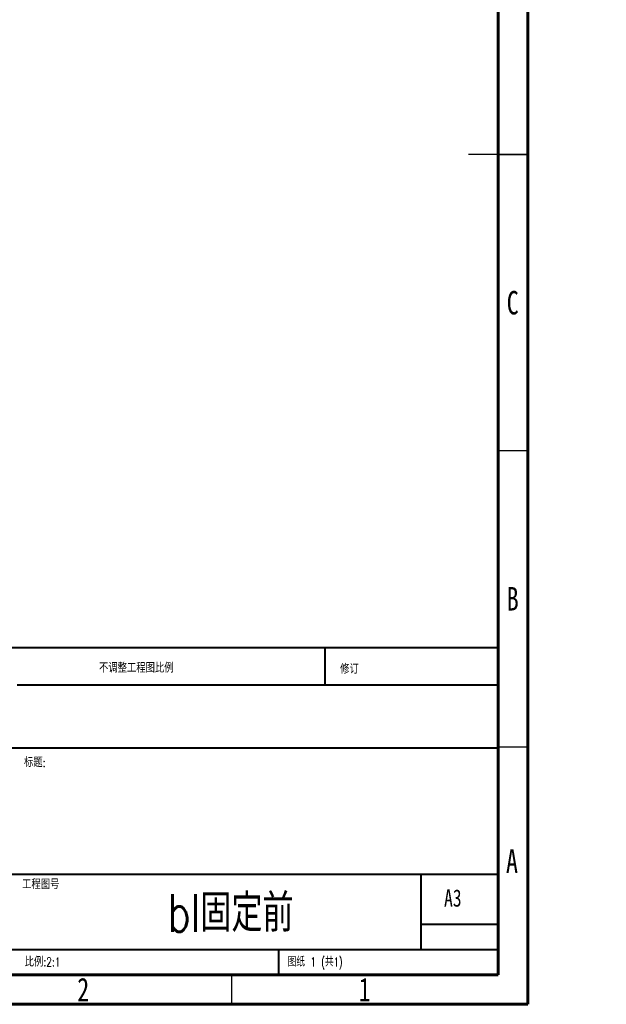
# Model space of a CAD drawing. Header units: millimetres. Extents: x 15 to 428, y 5 to 292.
# Tile 107 of 150: x 329 to 428, y 5 to 171. Entities that reach past the tile are written whole.
import ezdxf

# ---------------------------------------------------------------- set-up
doc = ezdxf.new("R2010")
doc.units = ezdxf.units.MM
doc.styles.add('SLDTEXTSTYLE0', font='TXT', dxfattribs={"width": 0.75})
doc.styles.add('SLDTEXTSTYLE1', font='TXT', dxfattribs={"width": 0.75, "bigfont": 'bigfont'})
doc.styles.add('SLDTEXTSTYLE2', font='TXT', dxfattribs={"width": 0.694444, "bigfont": 'bigfont'})

# ---------------------------------------------------------------- blocks, each defined once
blk = doc.blocks.new('SW_NOTE_1')
at = {"color": 0, "linetype": 'Continuous', "lineweight": 0, "char_height": 1.5, "attachment_point": 1, "style": 'SLDTEXTSTYLE1'}
for s, insert in [('\\M+18FAB锐边\\M+190B4\\M+18F9C', (0, 1.93)), ('\\M+196D1\\M+18E68\\M+19BF3\\M+190DC\\M+19266', (0, -0.57))]:
    blk.add_mtext(s, dxfattribs=dict(at, insert=insert))

msp = doc.modelspace()

# ---------------------------------------------------------------- linework, layer by layer
at = {"color": 7, "linetype": 'Continuous', "lineweight": 60}
for p, q in [((415, 292), (415, 5)), ((410, 287), (410, 10)), ((410, 10), (20, 10)), ((415, 5), (15, 5))]:
    msp.add_line(p, q, dxfattribs=at)
at = {"color": 7, "linetype": 'Continuous', "lineweight": 30}
for p, q in [((415, 148.5), (405, 148.5)), ((410, 148.5), (415, 148.5)), ((410, 98.5), (415, 98.5)), ((410, 48.5), (415, 48.5)), ((365, 10), (365, 5))]:
    msp.add_line(p, q, dxfattribs=at)
at = {"color": 7, "linetype": 'Continuous', "lineweight": 40}
for p, q in [((230, 65.25), (410, 65.25)), ((380.8, 58.875), (380.8, 65.25)), ((410, 58.875), (328.8, 58.875)), ((410, 48.25), (230, 48.25)), ((284.6, 27), (410, 27)), ((397, 14.25), (397, 27)), ((410, 18.5), (397, 18.5)), ((230, 14.25), (410, 14.25)), ((373, 10), (373, 14.25))]:
    msp.add_line(p, q, dxfattribs=at)

# ---------------------------------------------------------------- block references
at = {"color": 7, "linetype": 'Continuous', "lineweight": 0}
msp.add_blockref('SW_NOTE_1', (311.309, 62.069), dxfattribs=at)

# ---------------------------------------------------------------- texts
for s, insert, char_height, attachment_point, style in [('C', (412.459, 125.474), 3.969, 2, 'SLDTEXTSTYLE0'), ('B', (412.471, 75.474), 3.969, 2, 'SLDTEXTSTYLE0'), ('\\M+19573调\\M+190AE\\M+18D48\\M+192F6图\\M+194E4\\M+197E1', (342.615, 62.533), 1.5, 1, 'SLDTEXTSTYLE1'), ('\\M+18F43订', (383.328, 62.335), 1.5, 1, 'SLDTEXTSTYLE1'), ('标题:', (329.956, 46.576), 1.5, 1, 'SLDTEXTSTYLE1'), ('A', (412.34, 31.168), 3.969, 2, 'SLDTEXTSTYLE0'), ('\\M+18D48\\M+192F6图\\M+18D86', (329.629, 25.986), 1.5, 1, 'SLDTEXTSTYLE1'), ('bl\\M+18CC5\\M+192E8\\M+1914F', (364.839, 23.607), 6.35, 2, 'SLDTEXTSTYLE1'), ('A3', (400.871, 24.406), 2.9104, 1, 'SLDTEXTSTYLE0'), ('\\M+18DDE质 <\\M+196A2\\M+18E77\\M+192E8>', (306.966, 21.486), 2.38125, 2, 'SLDTEXTSTYLE1'), ('\\M+194E4\\M+197E1:2:1', (330.074, 12.9), 1.5, 1, 'SLDTEXTSTYLE1'), ('图纸 1 (\\M+18BA41)', (374.478, 12.9), 1.5, 1, 'SLDTEXTSTYLE2'), ('2', (339.96, 9.474), 3.969, 2, 'SLDTEXTSTYLE0'), ('1', (387.46, 9.474), 3.969, 2, 'SLDTEXTSTYLE0')]:
    msp.add_mtext(s, dxfattribs=dict(at, insert=insert, char_height=char_height, attachment_point=attachment_point, style=style))

doc.saveas('drawing.dxf')
